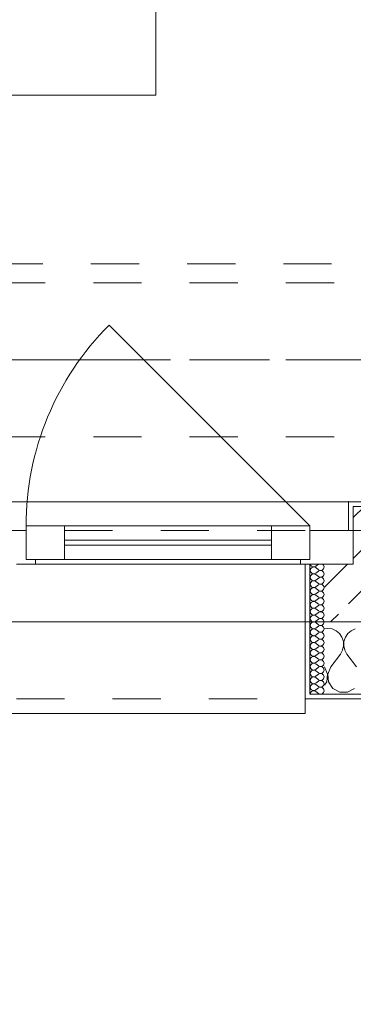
# Model space of a CAD drawing. Header units: metres. Extents: x -4 to 99, y -11 to 17.
# Tile 182 of 256: x 20.827 to 21.52, y -0.79 to 1.257. Entities that reach past the tile are written whole.
import ezdxf

# ---------------------------------------------------------------- set-up
doc = ezdxf.new("R2010")
doc.units = ezdxf.units.M
doc.header["$MEASUREMENT"] = 0
for name, pattern in [('Achse', [0.2, 0.1, -0.05, 0, -0.05]), ('Strichlinie doppelt', [0.546806, 0.264583, -0.105833, 0.070556, -0.105833]), ('Strichlinie eng', [0.115, 0.075, -0.04]), ('Untersicht', [0.1, 0.075, -0.025]), ('Wipeout_Contour', [1, 0, -1])]:
    doc.linetypes.add(name, pattern=pattern)
for name, color, linetype in [('152 - Bemaßung_ Beschriftung.Ausbau', 7, 'Continuous'), ('451 - Universal.Achsen Raster', 7, 'Continuous'), ('603 - Struktur.Bodenplatte_ Decke Roh', 7, 'Continuous'), ('604 - Struktur.Wand Aussen', 7, 'Continuous'), ('608 - Struktur.Träger', 7, 'Continuous'), ('650 - Abdeckung.Fußboden Aufbau', 7, 'Continuous'), ('701 - Einrichtung.Möbel', 7, 'Continuous'), ('Neubau_653 - Abdeckung.TB Verkofferung', 7, 'Continuous')]:
    doc.layers.add(name, color=color, linetype=linetype)
doc.styles.add('ERSTELLTER_STIL_2', font='txt')
doc.dimstyles.new('ERSTELLTER_STIL__1', dxfattribs={"dimtxt": 0.1, "dimasz": 0.0532, "dimexe": 0.18, "dimexo": 0.0625, "dimgap": 0, "dimtad": 1, "dimzin": 0, "dimdsep": 46, "dimtxsty": 'ERSTELLTER_STIL_2', "dimblk": 'ARROWHEAD_2', "dimblk1": 'ARROWHEAD_2', "dimblk2": 'ARROWHEAD_2', "dimcen": 0.09, "dimse1": 1, "dimse2": 1, "dimclrd": 7, "dimclre": 7, "dimclrt": 7, "dimazin": 0, "dimtfac": 1, "dimtdec": 4, "dimtmove": 0, "dimatfit": 3, "dimfxl": 1, "dimtolj": 1, "dimtzin": 0, "dimarcsym": 0})
doc.dimstyles.new('ERSTELLTER_STIL__2', dxfattribs={"dimtxt": 0.1, "dimasz": 0.0532, "dimexe": 0.18, "dimexo": 0.0625, "dimgap": 0, "dimtad": 1, "dimtih": 1, "dimtoh": 1, "dimzin": 0, "dimdsep": 46, "dimtxsty": 'ERSTELLTER_STIL_2', "dimblk": 'ARROWHEAD_2', "dimblk1": 'ARROWHEAD_2', "dimblk2": 'ARROWHEAD_2', "dimcen": 0.09, "dimse1": 1, "dimse2": 1, "dimclrd": 7, "dimclre": 7, "dimclrt": 7, "dimazin": 0, "dimtfac": 1, "dimtdec": 4, "dimtmove": 0, "dimatfit": 3, "dimfxl": 1, "dimtolj": 1, "dimtzin": 0, "dimarcsym": 0})
doc.dimstyles.new('ERSTELLTER_STIL__4', dxfattribs={"dimtxt": 0.1, "dimasz": 0.0532, "dimexe": 0.18, "dimexo": 0.0625, "dimgap": 0, "dimtad": 1, "dimzin": 0, "dimdsep": 46, "dimtxsty": 'ERSTELLTER_STIL_2', "dimblk": 'ARROWHEAD_2', "dimblk1": 'ARROWHEAD_2', "dimblk2": 'ARROWHEAD_2', "dimcen": 0.09, "dimse1": 1, "dimse2": 1, "dimclrd": 7, "dimclre": 7, "dimclrt": 7, "dimazin": 0, "dimtfac": 1, "dimtdec": 4, "dimtmove": 2, "dimatfit": 3, "dimfxl": 1, "dimtolj": 1, "dimtzin": 0, "dimarcsym": 0})
pattern_1 = [(0, (0, 0), (0, 0.08660254), [0, -0.05]), (0, (0.025, 0.0433), (0, 0.08660254), [0, -0.05])]

# ---------------------------------------------------------------- blocks, each defined once
blk = doc.blocks.new('*X90')
at = {"layer": '604 - Struktur.Wand Aussen', "color": 7, "linetype": 'Continuous', "lineweight": 5}
for p, q in [((21.4667, -0.0083), (21.46, -0.0093)), ((21.4758, -0.0096), (21.4667, -0.0083)), ((21.4842, -0.0133), (21.4758, -0.0096)), ((21.4913, -0.0192), (21.4842, -0.0133)), ((21.4965, -0.0268), (21.4913, -0.0192)), ((21.5087, -0.0192), (21.5035, -0.0268)), ((21.5158, -0.0133), (21.5087, -0.0192)), ((21.5242, -0.0096), (21.5158, -0.0133)), ((21.4994, -0.0355), (21.4965, -0.0268)), ((21.4999, -0.0447), (21.4994, -0.0355)), ((21.5006, -0.0355), (21.5001, -0.0447)), ((21.5035, -0.0268), (21.5006, -0.0355)), ((21.4933, -0.0617), (21.4978, -0.0536)), ((21.4978, -0.0536), (21.4999, -0.0447)), ((21.5001, -0.0447), (21.5022, -0.0536)), ((21.5022, -0.0536), (21.5067, -0.0617)), ((21.4733, -0.0883), (21.4933, -0.0617)), ((21.5267, -0.0883), (21.5067, -0.0617)), ((21.4663, -0.1033), (21.46, -0.0883)), ((21.4733, -0.0883), (21.467, -0.1033)), ((21.46, -0.1266), (21.4648, -0.1195)), ((21.4648, -0.1195), (21.4663, -0.1033)), ((21.467, -0.1033), (21.4686, -0.1195)), ((21.4686, -0.1195), (21.4776, -0.133)), ((21.4776, -0.133), (21.4919, -0.1407)), ((21.4919, -0.1407), (21.5081, -0.1407)), ((21.5081, -0.1407), (21.5224, -0.133))]:
    blk.add_line(p, q, dxfattribs=at)
blk = doc.blocks.new('*X117')
at = {"layer": '604 - Struktur.Wand Aussen', "color": 7, "linetype": 'Continuous', "lineweight": 5}
for p, q in [((21.4309, 0.125), (21.431, 0.1245)), ((21.431, 0.1245), (21.4318, 0.1227)), ((21.4479, 0.125), (21.4421, 0.1207)), ((21.4582, 0.123), (21.4561, 0.125)), ((21.4593, 0.1193), (21.4582, 0.123)), ((21.431, 0.1141), (21.4307, 0.1121)), ((21.4307, 0.1121), (21.431, 0.1102)), ((21.4318, 0.1159), (21.431, 0.1141)), ((21.431, 0.1102), (21.4318, 0.1084)), ((21.4318, 0.1227), (21.433, 0.1212)), ((21.433, 0.1174), (21.4318, 0.1159)), ((21.4318, 0.1084), (21.433, 0.1069)), ((21.433, 0.1031), (21.4318, 0.1016)), ((21.433, 0.1212), (21.4347, 0.12)), ((21.4347, 0.1185), (21.433, 0.1174)), ((21.433, 0.1069), (21.4347, 0.1058)), ((21.4347, 0.1042), (21.433, 0.1031)), ((21.4347, 0.12), (21.4365, 0.1194)), ((21.4365, 0.1192), (21.4347, 0.1185)), ((21.4347, 0.1058), (21.4365, 0.1051)), ((21.4365, 0.1049), (21.4347, 0.1042)), ((21.4365, 0.1194), (21.4385, 0.1193)), ((21.4385, 0.1193), (21.4365, 0.1192)), ((21.4365, 0.1051), (21.4385, 0.105)), ((21.4385, 0.105), (21.4365, 0.1049)), ((21.4385, 0.1193), (21.4404, 0.1198)), ((21.4404, 0.1188), (21.4385, 0.1193)), ((21.4385, 0.105), (21.4404, 0.1055)), ((21.4404, 0.1045), (21.4385, 0.105)), ((21.4404, 0.1198), (21.4421, 0.1207)), ((21.4421, 0.1179), (21.4404, 0.1188)), ((21.4404, 0.1055), (21.4421, 0.1064)), ((21.4421, 0.1036), (21.4404, 0.1045)), ((21.4479, 0.1136), (21.4421, 0.1179)), ((21.4479, 0.1107), (21.4421, 0.1064)), ((21.4479, 0.0993), (21.4421, 0.1036)), ((21.4479, 0.1136), (21.4515, 0.1122)), ((21.4515, 0.1121), (21.4479, 0.1107)), ((21.4515, 0.1122), (21.4553, 0.1129)), ((21.4553, 0.1114), (21.4515, 0.1121)), ((21.4553, 0.1129), (21.4582, 0.1155)), ((21.4582, 0.1088), (21.4553, 0.1114)), ((21.4582, 0.1155), (21.4593, 0.1193)), ((21.4593, 0.105), (21.4582, 0.1088)), ((21.4582, 0.1012), (21.4593, 0.105)), ((21.431, 0.0998), (21.4307, 0.0979)), ((21.4307, 0.0979), (21.431, 0.0959)), ((21.431, 0.0855), (21.4307, 0.0836)), ((21.4307, 0.0836), (21.431, 0.0816)), ((21.4318, 0.1016), (21.431, 0.0998)), ((21.431, 0.0959), (21.4318, 0.0941)), ((21.4318, 0.0873), (21.431, 0.0855)), ((21.4318, 0.0941), (21.433, 0.0926)), ((21.433, 0.0888), (21.4318, 0.0873)), ((21.433, 0.0926), (21.4347, 0.0915)), ((21.4347, 0.09), (21.433, 0.0888)), ((21.4347, 0.0915), (21.4365, 0.0908)), ((21.4365, 0.0906), (21.4347, 0.09)), ((21.4365, 0.0908), (21.4385, 0.0907)), ((21.4385, 0.0907), (21.4365, 0.0906)), ((21.4385, 0.0907), (21.4404, 0.0912)), ((21.4404, 0.0902), (21.4385, 0.0907)), ((21.4404, 0.0912), (21.4421, 0.0921)), ((21.4421, 0.0893), (21.4404, 0.0902)), ((21.4479, 0.0964), (21.4421, 0.0921)), ((21.4479, 0.085), (21.4421, 0.0893)), ((21.4479, 0.0821), (21.4421, 0.0779)), ((21.4479, 0.0993), (21.4515, 0.0979)), ((21.4515, 0.0978), (21.4479, 0.0964)), ((21.4479, 0.085), (21.4515, 0.0836)), ((21.4515, 0.0835), (21.4479, 0.0821)), ((21.4515, 0.0979), (21.4553, 0.0986)), ((21.4553, 0.0971), (21.4515, 0.0978)), ((21.4515, 0.0836), (21.4553, 0.0843)), ((21.4553, 0.0828), (21.4515, 0.0835)), ((21.4553, 0.0986), (21.4582, 0.1012)), ((21.4582, 0.0945), (21.4553, 0.0971)), ((21.4553, 0.0843), (21.4582, 0.087)), ((21.4582, 0.0802), (21.4553, 0.0828)), ((21.4593, 0.0907), (21.4582, 0.0945)), ((21.4582, 0.087), (21.4593, 0.0907)), ((21.431, 0.0712), (21.4307, 0.0693)), ((21.4307, 0.0693), (21.431, 0.0673)), ((21.431, 0.0816), (21.4318, 0.0798)), ((21.4318, 0.073), (21.431, 0.0712)), ((21.431, 0.0673), (21.4318, 0.0655)), ((21.4318, 0.0798), (21.433, 0.0783)), ((21.433, 0.0746), (21.4318, 0.073)), ((21.4318, 0.0655), (21.433, 0.064)), ((21.433, 0.0783), (21.4347, 0.0772)), ((21.4347, 0.0757), (21.433, 0.0746)), ((21.433, 0.064), (21.4347, 0.0629)), ((21.4347, 0.0772), (21.4365, 0.0766)), ((21.4365, 0.0763), (21.4347, 0.0757)), ((21.4347, 0.0629), (21.4365, 0.0623)), ((21.4365, 0.062), (21.4347, 0.0614)), ((21.4365, 0.0766), (21.4385, 0.0765)), ((21.4385, 0.0764), (21.4365, 0.0763)), ((21.4365, 0.0623), (21.4385, 0.0622)), ((21.4385, 0.0621), (21.4365, 0.062)), ((21.4385, 0.0765), (21.4404, 0.0769)), ((21.4404, 0.076), (21.4385, 0.0764)), ((21.4385, 0.0622), (21.4404, 0.0626)), ((21.4404, 0.0617), (21.4385, 0.0621)), ((21.4404, 0.0769), (21.4421, 0.0779)), ((21.4421, 0.075), (21.4404, 0.076)), ((21.4404, 0.0626), (21.4421, 0.0636)), ((21.4421, 0.0607), (21.4404, 0.0617)), ((21.4479, 0.0707), (21.4421, 0.075)), ((21.4479, 0.0679), (21.4421, 0.0636)), ((21.4479, 0.0707), (21.4515, 0.0693)), ((21.4515, 0.0693), (21.4479, 0.0679)), ((21.4515, 0.0693), (21.4553, 0.07)), ((21.4553, 0.0685), (21.4515, 0.0693)), ((21.4553, 0.07), (21.4582, 0.0727)), ((21.4582, 0.0659), (21.4553, 0.0685)), ((21.4593, 0.0764), (21.4582, 0.0802)), ((21.4582, 0.0727), (21.4593, 0.0764)), ((21.4593, 0.0621), (21.4582, 0.0659)), ((21.4582, 0.0584), (21.4593, 0.0621)), ((21.431, 0.057), (21.4307, 0.055)), ((21.4307, 0.055), (21.431, 0.053)), ((21.431, 0.0427), (21.4307, 0.0407)), ((21.4318, 0.0588), (21.431, 0.057)), ((21.431, 0.053), (21.4318, 0.0512)), ((21.4318, 0.0445), (21.431, 0.0427)), ((21.433, 0.0603), (21.4318, 0.0588)), ((21.4318, 0.0512), (21.433, 0.0497)), ((21.433, 0.046), (21.4318, 0.0445)), ((21.4347, 0.0614), (21.433, 0.0603)), ((21.433, 0.0497), (21.4347, 0.0486)), ((21.4347, 0.0471), (21.433, 0.046)), ((21.4347, 0.0486), (21.4365, 0.048)), ((21.4365, 0.0477), (21.4347, 0.0471)), ((21.4365, 0.048), (21.4385, 0.0479)), ((21.4385, 0.0478), (21.4365, 0.0477)), ((21.4385, 0.0479), (21.4404, 0.0483)), ((21.4404, 0.0474), (21.4385, 0.0478)), ((21.4404, 0.0483), (21.4421, 0.0493)), ((21.4421, 0.0464), (21.4404, 0.0474)), ((21.4479, 0.0564), (21.4421, 0.0607)), ((21.4479, 0.0536), (21.4421, 0.0493)), ((21.4479, 0.0421), (21.4421, 0.0464)), ((21.4479, 0.0564), (21.4515, 0.055)), ((21.4515, 0.055), (21.4479, 0.0536)), ((21.4479, 0.0421), (21.4515, 0.0407)), ((21.4515, 0.055), (21.4553, 0.0558)), ((21.4553, 0.0542), (21.4515, 0.055)), ((21.4515, 0.0407), (21.4553, 0.0415)), ((21.4553, 0.0558), (21.4582, 0.0584)), ((21.4582, 0.0516), (21.4553, 0.0542)), ((21.4553, 0.0415), (21.4582, 0.0441)), ((21.4593, 0.0479), (21.4582, 0.0516)), ((21.4582, 0.0441), (21.4593, 0.0479)), ((21.4307, 0.0407), (21.431, 0.0388)), ((21.431, 0.0284), (21.4307, 0.0264)), ((21.4307, 0.0264), (21.431, 0.0245)), ((21.431, 0.0388), (21.4318, 0.037)), ((21.4318, 0.0302), (21.431, 0.0284)), ((21.431, 0.0245), (21.4318, 0.0227)), ((21.4318, 0.037), (21.433, 0.0354)), ((21.433, 0.0317), (21.4318, 0.0302)), ((21.4318, 0.0227), (21.433, 0.0212)), ((21.433, 0.0354), (21.4347, 0.0343)), ((21.4347, 0.0328), (21.433, 0.0317)), ((21.433, 0.0212), (21.4347, 0.02)), ((21.4347, 0.0343), (21.4365, 0.0337)), ((21.4365, 0.0334), (21.4347, 0.0328)), ((21.4365, 0.0337), (21.4385, 0.0336)), ((21.4385, 0.0335), (21.4365, 0.0334)), ((21.4385, 0.0336), (21.4404, 0.034)), ((21.4404, 0.0331), (21.4385, 0.0335)), ((21.4404, 0.034), (21.4421, 0.035)), ((21.4421, 0.0321), (21.4404, 0.0331)), ((21.4404, 0.0198), (21.4421, 0.0207)), ((21.4479, 0.0393), (21.4421, 0.035)), ((21.4479, 0.0279), (21.4421, 0.0321)), ((21.4479, 0.025), (21.4421, 0.0207)), ((21.4515, 0.0407), (21.4479, 0.0393)), ((21.4479, 0.0279), (21.4515, 0.0265)), ((21.4515, 0.0264), (21.4479, 0.025)), ((21.4553, 0.04), (21.4515, 0.0407)), ((21.4515, 0.0265), (21.4553, 0.0272)), ((21.4553, 0.0257), (21.4515, 0.0264)), ((21.4582, 0.0373), (21.4553, 0.04)), ((21.4553, 0.0272), (21.4582, 0.0298)), ((21.4582, 0.023), (21.4553, 0.0257)), ((21.4593, 0.0336), (21.4582, 0.0373)), ((21.4582, 0.0298), (21.4593, 0.0336)), ((21.4593, 0.0193), (21.4582, 0.023)), ((21.431, 0.0141), (21.4307, 0.0121)), ((21.4307, 0.0121), (21.431, 0.0102)), ((21.4318, 0.0159), (21.431, 0.0141)), ((21.431, 0.0102), (21.4318, 0.0084)), ((21.4318, 0.0016), (21.431, -0.0002)), ((21.433, 0.0174), (21.4318, 0.0159)), ((21.4318, 0.0084), (21.433, 0.0069)), ((21.433, 0.0031), (21.4318, 0.0016)), ((21.4347, 0.0185), (21.433, 0.0174)), ((21.433, 0.0069), (21.4347, 0.0058)), ((21.4347, 0.0042), (21.433, 0.0031)), ((21.4347, 0.02), (21.4365, 0.0194)), ((21.4365, 0.0192), (21.4347, 0.0185)), ((21.4347, 0.0058), (21.4365, 0.0051)), ((21.4365, 0.0049), (21.4347, 0.0042)), ((21.4365, 0.0194), (21.4385, 0.0193)), ((21.4385, 0.0193), (21.4365, 0.0192)), ((21.4365, 0.0051), (21.4385, 0.005)), ((21.4385, 0.005), (21.4365, 0.0049)), ((21.4385, 0.0193), (21.4404, 0.0198)), ((21.4404, 0.0188), (21.4385, 0.0193)), ((21.4385, 0.005), (21.4404, 0.0055)), ((21.4404, 0.0045), (21.4385, 0.005)), ((21.4421, 0.0179), (21.4404, 0.0188)), ((21.4404, 0.0055), (21.4421, 0.0064)), ((21.4421, 0.0036), (21.4404, 0.0045)), ((21.4479, 0.0136), (21.4421, 0.0179)), ((21.4479, 0.0107), (21.4421, 0.0064)), ((21.4479, -0.0007), (21.4421, 0.0036)), ((21.4479, 0.0136), (21.4515, 0.0122)), ((21.4515, 0.0121), (21.4479, 0.0107)), ((21.4515, 0.0122), (21.4553, 0.0129)), ((21.4553, 0.0114), (21.4515, 0.0121)), ((21.4553, 0.0129), (21.4582, 0.0155)), ((21.4582, 0.0088), (21.4553, 0.0114)), ((21.4553, -0.0014), (21.4582, 0.0012)), ((21.4582, 0.0155), (21.4593, 0.0193)), ((21.4593, 0.005), (21.4582, 0.0088)), ((21.4582, 0.0012), (21.4593, 0.005)), ((21.431, -0.0002), (21.4307, -0.0021)), ((21.4307, -0.0021), (21.431, -0.0041)), ((21.431, -0.0145), (21.4307, -0.0164)), ((21.4307, -0.0164), (21.431, -0.0184)), ((21.431, -0.0041), (21.4318, -0.0059)), ((21.4318, -0.0127), (21.431, -0.0145)), ((21.431, -0.0184), (21.4318, -0.0202)), ((21.4318, -0.0059), (21.433, -0.0074)), ((21.433, -0.0112), (21.4318, -0.0127)), ((21.4318, -0.0202), (21.433, -0.0217)), ((21.433, -0.0074), (21.4347, -0.0085)), ((21.4347, -0.01), (21.433, -0.0112)), ((21.4347, -0.0085), (21.4365, -0.0092)), ((21.4365, -0.0094), (21.4347, -0.01)), ((21.4365, -0.0092), (21.4385, -0.0093)), ((21.4385, -0.0093), (21.4365, -0.0094)), ((21.4385, -0.0093), (21.4404, -0.0088)), ((21.4404, -0.0098), (21.4385, -0.0093)), ((21.4404, -0.0088), (21.4421, -0.0079)), ((21.4421, -0.0107), (21.4404, -0.0098)), ((21.4479, -0.0036), (21.4421, -0.0079)), ((21.4479, -0.015), (21.4421, -0.0107)), ((21.4479, -0.0179), (21.4421, -0.0221)), ((21.4479, -0.0007), (21.4515, -0.0021)), ((21.4515, -0.0022), (21.4479, -0.0036)), ((21.4479, -0.015), (21.4515, -0.0164)), ((21.4515, -0.0165), (21.4479, -0.0179)), ((21.4515, -0.0021), (21.4553, -0.0014)), ((21.4553, -0.0029), (21.4515, -0.0022)), ((21.4515, -0.0164), (21.4553, -0.0157)), ((21.4553, -0.0172), (21.4515, -0.0165)), ((21.4582, -0.0055), (21.4553, -0.0029)), ((21.4553, -0.0157), (21.4582, -0.013)), ((21.4582, -0.0198), (21.4553, -0.0172)), ((21.4593, -0.0093), (21.4582, -0.0055)), ((21.4582, -0.013), (21.4593, -0.0093)), ((21.4593, -0.0236), (21.4582, -0.0198)), ((21.431, -0.0288), (21.4307, -0.0307)), ((21.4307, -0.0307), (21.431, -0.0327)), ((21.4318, -0.027), (21.431, -0.0288)), ((21.431, -0.0327), (21.4318, -0.0345)), ((21.433, -0.0254), (21.4318, -0.027)), ((21.4318, -0.0345), (21.433, -0.036)), ((21.433, -0.0397), (21.4318, -0.0412)), ((21.433, -0.0217), (21.4347, -0.0228)), ((21.4347, -0.0243), (21.433, -0.0254)), ((21.433, -0.036), (21.4347, -0.0371)), ((21.4347, -0.0386), (21.433, -0.0397)), ((21.4347, -0.0228), (21.4365, -0.0234)), ((21.4365, -0.0237), (21.4347, -0.0243)), ((21.4347, -0.0371), (21.4365, -0.0377)), ((21.4365, -0.038), (21.4347, -0.0386)), ((21.4365, -0.0234), (21.4385, -0.0235)), ((21.4385, -0.0236), (21.4365, -0.0237)), ((21.4365, -0.0377), (21.4385, -0.0378)), ((21.4385, -0.0379), (21.4365, -0.038)), ((21.4385, -0.0235), (21.4404, -0.0231)), ((21.4404, -0.024), (21.4385, -0.0236)), ((21.4385, -0.0378), (21.4404, -0.0374)), ((21.4404, -0.0383), (21.4385, -0.0379)), ((21.4404, -0.0231), (21.4421, -0.0221)), ((21.4421, -0.025), (21.4404, -0.024)), ((21.4404, -0.0374), (21.4421, -0.0364)), ((21.4421, -0.0393), (21.4404, -0.0383)), ((21.4479, -0.0293), (21.4421, -0.025)), ((21.4479, -0.0321), (21.4421, -0.0364)), ((21.4479, -0.0436), (21.4421, -0.0393)), ((21.4479, -0.0293), (21.4515, -0.0307)), ((21.4515, -0.0307), (21.4479, -0.0321)), ((21.4515, -0.0307), (21.4553, -0.03)), ((21.4553, -0.0315), (21.4515, -0.0307)), ((21.4553, -0.03), (21.4582, -0.0273)), ((21.4582, -0.0341), (21.4553, -0.0315)), ((21.4582, -0.0273), (21.4593, -0.0236)), ((21.4593, -0.0379), (21.4582, -0.0341)), ((21.4582, -0.0416), (21.4593, -0.0379)), ((21.431, -0.043), (21.4307, -0.045)), ((21.4307, -0.045), (21.431, -0.047)), ((21.431, -0.0573), (21.4307, -0.0593)), ((21.4307, -0.0593), (21.431, -0.0612)), ((21.4318, -0.0412), (21.431, -0.043)), ((21.431, -0.047), (21.4318, -0.0488)), ((21.4318, -0.0555), (21.431, -0.0573)), ((21.431, -0.0612), (21.4318, -0.063)), ((21.4318, -0.0488), (21.433, -0.0503)), ((21.433, -0.054), (21.4318, -0.0555)), ((21.433, -0.0503), (21.4347, -0.0514)), ((21.4347, -0.0529), (21.433, -0.054)), ((21.4347, -0.0514), (21.4365, -0.052)), ((21.4365, -0.0523), (21.4347, -0.0529)), ((21.4365, -0.052), (21.4385, -0.0521)), ((21.4385, -0.0522), (21.4365, -0.0523)), ((21.4385, -0.0521), (21.4404, -0.0517)), ((21.4404, -0.0526), (21.4385, -0.0522)), ((21.4404, -0.0517), (21.4421, -0.0507)), ((21.4421, -0.0536), (21.4404, -0.0526)), ((21.4479, -0.0464), (21.4421, -0.0507)), ((21.4479, -0.0579), (21.4421, -0.0536)), ((21.4479, -0.0607), (21.4421, -0.065)), ((21.4479, -0.0436), (21.4515, -0.045)), ((21.4515, -0.045), (21.4479, -0.0464)), ((21.4479, -0.0579), (21.4515, -0.0593)), ((21.4515, -0.0593), (21.4479, -0.0607)), ((21.4515, -0.045), (21.4553, -0.0442)), ((21.4553, -0.0458), (21.4515, -0.045)), ((21.4515, -0.0593), (21.4553, -0.0585)), ((21.4553, -0.06), (21.4515, -0.0593)), ((21.4553, -0.0442), (21.4582, -0.0416)), ((21.4582, -0.0484), (21.4553, -0.0458)), ((21.4553, -0.0585), (21.4582, -0.0559)), ((21.4582, -0.0627), (21.4553, -0.06)), ((21.4593, -0.0521), (21.4582, -0.0484)), ((21.4582, -0.0559), (21.4593, -0.0521)), ((21.431, -0.0716), (21.4307, -0.0736)), ((21.4307, -0.0736), (21.431, -0.0755)), ((21.4318, -0.0698), (21.431, -0.0716)), ((21.431, -0.0755), (21.4318, -0.0773)), ((21.4318, -0.063), (21.433, -0.0646)), ((21.433, -0.0683), (21.4318, -0.0698)), ((21.4318, -0.0773), (21.433, -0.0788)), ((21.433, -0.0646), (21.4347, -0.0657)), ((21.4347, -0.0672), (21.433, -0.0683)), ((21.433, -0.0788), (21.4347, -0.08)), ((21.4347, -0.0815), (21.433, -0.0826)), ((21.4347, -0.0657), (21.4365, -0.0663)), ((21.4365, -0.0666), (21.4347, -0.0672)), ((21.4347, -0.08), (21.4365, -0.0806)), ((21.4365, -0.0808), (21.4347, -0.0815)), ((21.4365, -0.0663), (21.4385, -0.0664)), ((21.4385, -0.0665), (21.4365, -0.0666)), ((21.4365, -0.0806), (21.4385, -0.0807)), ((21.4385, -0.0807), (21.4365, -0.0808)), ((21.4385, -0.0664), (21.4404, -0.066)), ((21.4404, -0.0669), (21.4385, -0.0665)), ((21.4385, -0.0807), (21.4404, -0.0802)), ((21.4404, -0.0812), (21.4385, -0.0807)), ((21.4404, -0.066), (21.4421, -0.065)), ((21.4421, -0.0679), (21.4404, -0.0669)), ((21.4404, -0.0802), (21.4421, -0.0793)), ((21.4421, -0.0821), (21.4404, -0.0812)), ((21.4479, -0.0721), (21.4421, -0.0679)), ((21.4479, -0.075), (21.4421, -0.0793)), ((21.4479, -0.0721), (21.4515, -0.0735)), ((21.4515, -0.0736), (21.4479, -0.075)), ((21.4515, -0.0735), (21.4553, -0.0728)), ((21.4553, -0.0743), (21.4515, -0.0736)), ((21.4553, -0.0728), (21.4582, -0.0702)), ((21.4582, -0.077), (21.4553, -0.0743)), ((21.4593, -0.0664), (21.4582, -0.0627)), ((21.4582, -0.0702), (21.4593, -0.0664)), ((21.4593, -0.0807), (21.4582, -0.077)), ((21.4582, -0.0845), (21.4593, -0.0807)), ((21.431, -0.0859), (21.4307, -0.0879)), ((21.4307, -0.0879), (21.431, -0.0898)), ((21.431, -0.1002), (21.4307, -0.1021)), ((21.4307, -0.1021), (21.431, -0.1041)), ((21.4318, -0.0841), (21.431, -0.0859)), ((21.431, -0.0898), (21.4318, -0.0916)), ((21.4318, -0.0984), (21.431, -0.1002)), ((21.433, -0.0826), (21.4318, -0.0841)), ((21.4318, -0.0916), (21.433, -0.0931)), ((21.433, -0.0969), (21.4318, -0.0984)), ((21.433, -0.0931), (21.4347, -0.0942)), ((21.4347, -0.0958), (21.433, -0.0969)), ((21.4347, -0.0942), (21.4365, -0.0949)), ((21.4365, -0.0951), (21.4347, -0.0958)), ((21.4365, -0.0949), (21.4385, -0.095)), ((21.4385, -0.095), (21.4365, -0.0951)), ((21.4385, -0.095), (21.4404, -0.0945)), ((21.4404, -0.0955), (21.4385, -0.095)), ((21.4404, -0.0945), (21.4421, -0.0936)), ((21.4421, -0.0964), (21.4404, -0.0955)), ((21.4479, -0.0864), (21.4421, -0.0821)), ((21.4479, -0.0893), (21.4421, -0.0936)), ((21.4479, -0.1007), (21.4421, -0.0964)), ((21.4479, -0.0864), (21.4515, -0.0878)), ((21.4515, -0.0879), (21.4479, -0.0893)), ((21.4479, -0.1007), (21.4515, -0.1021)), ((21.4515, -0.1022), (21.4479, -0.1036)), ((21.4515, -0.0878), (21.4553, -0.0871)), ((21.4553, -0.0886), (21.4515, -0.0879)), ((21.4515, -0.1021), (21.4553, -0.1014)), ((21.4553, -0.1029), (21.4515, -0.1022)), ((21.4553, -0.0871), (21.4582, -0.0845)), ((21.4582, -0.0912), (21.4553, -0.0886)), ((21.4553, -0.1014), (21.4582, -0.0988)), ((21.4593, -0.095), (21.4582, -0.0912)), ((21.4582, -0.0988), (21.4593, -0.095)), ((21.431, -0.1145), (21.4307, -0.1164)), ((21.4307, -0.1164), (21.431, -0.1184)), ((21.431, -0.1041), (21.4318, -0.1059)), ((21.4318, -0.1127), (21.431, -0.1145)), ((21.431, -0.1184), (21.4318, -0.1202)), ((21.4318, -0.1059), (21.433, -0.1074)), ((21.433, -0.1112), (21.4318, -0.1127)), ((21.4318, -0.1202), (21.433, -0.1217)), ((21.433, -0.1074), (21.4347, -0.1085)), ((21.4347, -0.11), (21.433, -0.1112)), ((21.433, -0.1217), (21.4347, -0.1228)), ((21.4347, -0.1085), (21.4365, -0.1092)), ((21.4365, -0.1094), (21.4347, -0.11)), ((21.4365, -0.1092), (21.4385, -0.1093)), ((21.4385, -0.1093), (21.4365, -0.1094)), ((21.4385, -0.1093), (21.4404, -0.1088)), ((21.4404, -0.1098), (21.4385, -0.1093)), ((21.4404, -0.1088), (21.4421, -0.1079)), ((21.4421, -0.1107), (21.4404, -0.1098)), ((21.4404, -0.1231), (21.4421, -0.1221)), ((21.4479, -0.1036), (21.4421, -0.1079)), ((21.4479, -0.115), (21.4421, -0.1107)), ((21.4479, -0.1179), (21.4421, -0.1221)), ((21.4479, -0.115), (21.4515, -0.1164)), ((21.4515, -0.1165), (21.4479, -0.1179)), ((21.4515, -0.1164), (21.4553, -0.1157)), ((21.4553, -0.1172), (21.4515, -0.1165)), ((21.4582, -0.1055), (21.4553, -0.1029)), ((21.4553, -0.1157), (21.4582, -0.113)), ((21.4582, -0.1198), (21.4553, -0.1172)), ((21.4593, -0.1093), (21.4582, -0.1055)), ((21.4582, -0.113), (21.4593, -0.1093)), ((21.4593, -0.1236), (21.4582, -0.1198)), ((21.431, -0.1288), (21.4307, -0.1307)), ((21.4307, -0.1307), (21.431, -0.1327)), ((21.431, -0.143), (21.4307, -0.145)), ((21.4318, -0.127), (21.431, -0.1288)), ((21.431, -0.1327), (21.4318, -0.1345)), ((21.4318, -0.1412), (21.431, -0.143)), ((21.433, -0.1254), (21.4318, -0.127)), ((21.4318, -0.1345), (21.433, -0.136)), ((21.433, -0.1397), (21.4318, -0.1412)), ((21.4347, -0.1243), (21.433, -0.1254)), ((21.433, -0.136), (21.4347, -0.1371)), ((21.4347, -0.1386), (21.433, -0.1397)), ((21.4347, -0.1228), (21.4365, -0.1234)), ((21.4365, -0.1237), (21.4347, -0.1243)), ((21.4347, -0.1371), (21.4365, -0.1377)), ((21.4365, -0.138), (21.4347, -0.1386)), ((21.4365, -0.1234), (21.4385, -0.1235)), ((21.4385, -0.1236), (21.4365, -0.1237)), ((21.4365, -0.1377), (21.4385, -0.1378)), ((21.4385, -0.1379), (21.4365, -0.138)), ((21.4385, -0.1235), (21.4404, -0.1231)), ((21.4404, -0.124), (21.4385, -0.1236)), ((21.4385, -0.1378), (21.4404, -0.1374)), ((21.4404, -0.1383), (21.4385, -0.1379)), ((21.4421, -0.125), (21.4404, -0.124)), ((21.4404, -0.1374), (21.4421, -0.1364)), ((21.4421, -0.1393), (21.4404, -0.1383)), ((21.4479, -0.1293), (21.4421, -0.125)), ((21.4479, -0.1321), (21.4421, -0.1364)), ((21.4479, -0.1436), (21.4421, -0.1393)), ((21.4479, -0.1293), (21.4515, -0.1307)), ((21.4515, -0.1307), (21.4479, -0.1321)), ((21.4515, -0.1307), (21.4553, -0.13)), ((21.4553, -0.1315), (21.4515, -0.1307)), ((21.4553, -0.13), (21.4582, -0.1273)), ((21.4582, -0.1341), (21.4553, -0.1315)), ((21.4553, -0.1442), (21.4582, -0.1416)), ((21.4582, -0.1273), (21.4593, -0.1236)), ((21.4593, -0.1379), (21.4582, -0.1341)), ((21.4582, -0.1416), (21.4593, -0.1379)), ((21.4479, -0.1436), (21.4515, -0.145)), ((21.4515, -0.145), (21.4553, -0.1442))]:
    blk.add_line(p, q, dxfattribs=at)
blk = doc.blocks.new('*D363')
at = {"layer": '152 - Bemaßung_ Beschriftung.Ausbau', "color": 7, "linetype": 'Continuous', "lineweight": 5}
for p, q in [((-1.675, 0.005), (-1.675, 0.245)), ((-1.71, 0.0252), (-1.64, -0.0152)), ((-1.6225, 0.005), (-1.7275, 0.005)), ((-1.675, -0.145), (-1.675, 0.005)), ((-1.71, -0.1248), (-1.64, -0.1652)), ((-1.6225, -0.145), (-1.7275, -0.145)), ((-1.675, -0.1792), (-1.675, -0.145))]:
    blk.add_line(p, q, dxfattribs=at)
at = {"layer": '152 - Bemaßung_ Beschriftung.Ausbau', "color": 7, "lineweight": 5, "insert": (-1.6866, -0.1459), "char_height": 0.1, "attachment_point": 7, "rotation": 90, "style": 'ERSTELLTER_STIL_2'}
blk.add_mtext('\\A1;{\\pql;\\fArial|b0|i0|c0|p38;15}', dxfattribs=at)
blk = doc.blocks.new('ARROWHEAD_2')
at = {"color": 0, "linetype": 'Continuous', "lineweight": 0}
for p, q in [((-0.378, -0.655), (0.378, 0.655)), ((0, 0), (-1, 0))]:
    blk.add_line(p, q, dxfattribs=at)
blk = doc.blocks.new('*D364')
at = {"layer": '152 - Bemaßung_ Beschriftung.Ausbau', "color": 7, "linetype": 'Continuous', "lineweight": 5}
blk.add_line((-1.71, 0.0252), (-1.64, -0.0152), dxfattribs=at)
blk = doc.blocks.new('*D369')
at = {"layer": '152 - Bemaßung_ Beschriftung.Ausbau', "color": 7, "linetype": 'Continuous', "lineweight": 5}
for p, q in [((-2.175, 0.005), (-2.175, 0.245)), ((-2.21, 0.0252), (-2.14, -0.0152)), ((-2.1225, 0.005), (-2.2275, 0.005)), ((-2.175, -0.145), (-2.175, 0.005)), ((-2.21, -0.1248), (-2.14, -0.1652)), ((-2.1225, -0.145), (-2.2275, -0.145)), ((-2.175, -0.1792), (-2.175, -0.145))]:
    blk.add_line(p, q, dxfattribs=at)
at = {"layer": '152 - Bemaßung_ Beschriftung.Ausbau', "color": 7, "lineweight": 5, "insert": (-2.1845, -0.1451), "char_height": 0.1, "attachment_point": 7, "rotation": 90, "style": 'ERSTELLTER_STIL_2'}
blk.add_mtext('\\A1;{\\pql;\\fArial|b0|i0|c0|p38;15}', dxfattribs=at)
blk = doc.blocks.new('*D370')
at = {"layer": '152 - Bemaßung_ Beschriftung.Ausbau', "color": 7, "linetype": 'Continuous', "lineweight": 5}
for p, q in [((-2.21, 0.2702), (-2.14, 0.2298)), ((-2.14, 0.2248), (-2.21, 0.2652)), ((-2.1225, 0.245), (-2.2275, 0.245)), ((-2.175, 0.005), (-2.175, 0.245)), ((-2.21, 0.0252), (-2.14, -0.0152))]:
    blk.add_line(p, q, dxfattribs=at)
at = {"layer": '152 - Bemaßung_ Beschriftung.Ausbau', "color": 7, "lineweight": 5, "insert": (-2.195, 0.0491), "char_height": 0.1, "attachment_point": 7, "rotation": 90, "style": 'ERSTELLTER_STIL_2'}
blk.add_mtext('\\A1;{\\pql;\\fArial|b0|i0|c0|p38;24}', dxfattribs=at)
blk = doc.blocks.new('*D395')
at = {"layer": '152 - Bemaßung_ Beschriftung.Ausbau', "color": 7, "linetype": 'Continuous', "lineweight": 5}
for p, q in [((19.12, -4.1125), (19.12, -4.0075)), ((21.52, -4.1125), (21.52, -4.0075)), ((19.1402, -4.025), (19.0998, -4.095)), ((21.5402, -4.025), (21.4998, -4.095)), ((17.92, -4.06), (19.12, -4.06)), ((19.12, -4.06), (21.52, -4.06)), ((21.52, -4.06), (22.74, -4.06))]:
    blk.add_line(p, q, dxfattribs=at)
at = {"layer": '152 - Bemaßung_ Beschriftung.Ausbau', "color": 7, "lineweight": 5, "char_height": 0.1, "attachment_point": 7, "style": 'ERSTELLTER_STIL_2'}
for s, insert in [('\\A1;{\\pql;\\fArial|b0|i0|c0|p38;2,40}', (20.187, -4.04)), ('\\A1;{\\pql;\\fArial|b0|i0|c0|p38;2,01}', (20.187, -4.18))]:
    blk.add_mtext(s, dxfattribs=dict(at, insert=insert))
blk = doc.blocks.new('*D396')
at = {"layer": '152 - Bemaßung_ Beschriftung.Ausbau', "color": 7, "linetype": 'Continuous', "lineweight": 5}
for p, q in [((21.5402, -4.025), (21.4998, -4.095)), ((22.7602, -4.025), (22.7198, -4.095)), ((21.52, -4.06), (22.74, -4.06))]:
    blk.add_line(p, q, dxfattribs=at)
at = {"layer": '152 - Bemaßung_ Beschriftung.Ausbau', "color": 7, "lineweight": 5, "insert": (21.997, -4.04), "char_height": 0.1, "attachment_point": 7, "style": 'ERSTELLTER_STIL_2'}
blk.add_mtext('\\A1;{\\pql;\\fArial|b0|i0|c0|p38;1,22}', dxfattribs=at)
blk = doc.blocks.new('*D397')
at = {"layer": '152 - Bemaßung_ Beschriftung.Ausbau', "color": 7, "linetype": 'Continuous', "lineweight": 5}
for p, q in [((22.74, -4.1125), (22.74, -4.0075)), ((25.14, -4.1125), (25.14, -4.0075)), ((22.7602, -4.025), (22.7198, -4.095)), ((25.1602, -4.025), (25.1198, -4.095)), ((21.52, -4.06), (22.74, -4.06)), ((22.74, -4.06), (25.14, -4.06)), ((25.14, -4.06), (26.34, -4.06))]:
    blk.add_line(p, q, dxfattribs=at)
at = {"layer": '152 - Bemaßung_ Beschriftung.Ausbau', "color": 7, "lineweight": 5, "char_height": 0.1, "attachment_point": 7, "style": 'ERSTELLTER_STIL_2'}
for s, insert in [('\\A1;{\\pql;\\fArial|b0|i0|c0|p38;2,40}', (23.807, -4.04)), ('\\A1;{\\pql;\\fArial|b0|i0|c0|p38;2,01}', (23.807, -4.18))]:
    blk.add_mtext(s, dxfattribs=dict(at, insert=insert))
blk = doc.blocks.new('*D431')
at = {"layer": '152 - Bemaßung_ Beschriftung.Ausbau', "color": 7, "linetype": 'Continuous', "lineweight": 5}
for p, q in [((18.59, -4.6125), (18.59, -4.5075)), ((22.06, -4.6125), (22.06, -4.5075)), ((18.6102, -4.525), (18.5698, -4.595)), ((22.0802, -4.525), (22.0398, -4.595)), ((18.47, -4.56), (18.59, -4.56)), ((18.59, -4.56), (22.06, -4.56))]:
    blk.add_line(p, q, dxfattribs=at)
at = {"layer": '152 - Bemaßung_ Beschriftung.Ausbau', "color": 7, "lineweight": 5, "char_height": 0.1, "attachment_point": 7, "style": 'ERSTELLTER_STIL_2'}
for s, insert in [('\\A1;{\\pql;\\fArial|b0|i0|c0|p38;3,47}', (20.1161, -4.54)), ('\\A1;{\\pql;\\fArial|b0|i0|c0|p38;13}', (21.888, -4.54))]:
    blk.add_mtext(s, dxfattribs=dict(at, insert=insert))
blk = doc.blocks.new('*D469')
at = {"layer": '152 - Bemaßung_ Beschriftung.Ausbau', "color": 7, "linetype": 'Continuous', "lineweight": 5}
for p, q in [((18.68, -5.1125), (18.68, -5.0075)), ((18.4002, -5.025), (18.3598, -5.095)), ((18.7002, -5.025), (18.6598, -5.095)), ((18.38, -5.06), (18.68, -5.06)), ((18.68, -5.06), (21.98, -5.06))]:
    blk.add_line(p, q, dxfattribs=at)
at = {"layer": '152 - Bemaßung_ Beschriftung.Ausbau', "color": 7, "lineweight": 5, "insert": (18.4541, -5.04), "char_height": 0.1, "attachment_point": 7, "style": 'ERSTELLTER_STIL_2'}
blk.add_mtext('\\A1;{\\pql;\\fArial|b0|i0|c0|p38;30}', dxfattribs=at)
blk = doc.blocks.new('*D470')
at = {"layer": '152 - Bemaßung_ Beschriftung.Ausbau', "color": 7, "linetype": 'Continuous', "lineweight": 5}
for p, q in [((21.98, -5.1125), (21.98, -5.0075)), ((18.7002, -5.025), (18.6598, -5.095)), ((22.0002, -5.025), (21.9598, -5.095)), ((18.68, -5.06), (21.98, -5.06)), ((21.98, -5.06), (22.28, -5.06))]:
    blk.add_line(p, q, dxfattribs=at)
at = {"layer": '152 - Bemaßung_ Beschriftung.Ausbau', "color": 7, "lineweight": 5, "insert": (20.197, -5.04), "char_height": 0.1, "attachment_point": 7, "style": 'ERSTELLTER_STIL_2'}
blk.add_mtext('\\A1;{\\pql;\\fArial|b0|i0|c0|p38;3,30}', dxfattribs=at)
blk = doc.blocks.new('*D497')
at = {"layer": '152 - Bemaßung_ Beschriftung.Ausbau', "color": 7, "linetype": 'Continuous', "lineweight": 5}
for p, q in [((-0.1448, -5.525), (-0.1852, -5.595)), ((-0.165, -5.6125), (-0.165, -5.5075)), ((62.4048, -5.595), (62.4452, -5.525)), ((62.425, -5.6125), (62.425, -5.5075)), ((-0.1992, -5.56), (-0.165, -5.56)), ((-0.165, -5.56), (62.425, -5.56)), ((62.425, -5.56), (62.4593, -5.56))]:
    blk.add_line(p, q, dxfattribs=at)
at = {"layer": '152 - Bemaßung_ Beschriftung.Ausbau', "color": 7, "lineweight": 5, "insert": (30.959, -5.54), "char_height": 0.1, "attachment_point": 7, "style": 'ERSTELLTER_STIL_2'}
blk.add_mtext('\\A1;{\\pql;\\fArial|b0|i0|c0|p38;62,59}', dxfattribs=at)

msp = doc.modelspace()

# ---------------------------------------------------------------- hatches: boundary and pattern name
at = {"layer": '604 - Struktur.Wand Aussen', "linetype": 'Continuous', "lineweight": 0, "true_color": 0x000000}
h = msp.add_hatch(dxfattribs=at)
h.set_pattern_fill('Gips_0001', color=18, style=0, pattern_type=2)
h.set_pattern_definition([(45, (0, 0), (-0.01767767, 0.01767767), [0, -0.025])])
h.paths.add_polyline_path([(21.51, 0.255), (21.51, 0.195), (21.52, 0.195), (21.52, 0.255)])
h = msp.add_hatch(dxfattribs=at)
h.set_pattern_fill('Beton__Stahlbeton_0001', color=18, style=0, pattern_type=2)
h.set_pattern_definition([(45, (0, 0), (-0.0848528, 0.0848528), []), (45, (-0.04243, 0.04243), (-0.0848528, 0.0848528), [0.09, -0.03])])
h.paths.add_polyline_path([(21.46, 0.125), (21.46, 0.005), (22.8, 0.005), (22.8, 0.125), (22.74, 0.125), (22.74, 0.195), (22.74, 0.245), (21.52, 0.245), (21.52, 0.195), (21.52, 0.125)])
h = msp.add_hatch(dxfattribs=at)
h.set_pattern_fill('Verputz_0001', color=18, style=0, pattern_type=2)
h.set_pattern_definition(pattern_1)
h.paths.add_polyline_path([(21.43, 0.125), (21.42, 0.125), (21.42, -0.155), (21.43, -0.155)])
h = msp.add_hatch(dxfattribs=at)
h.set_pattern_fill('Verputz_0001', color=18, style=0, pattern_type=2)
h.set_pattern_definition(pattern_1)
h.paths.add_polyline_path([(21.43, -0.145), (21.43, -0.155), (22.83, -0.155), (22.83, -0.145)])

# ---------------------------------------------------------------- linework, layer by layer
at = {"layer": '451 - Universal.Achsen Raster', "color": 160, "linetype": 'Strichlinie doppelt', "lineweight": 9, "true_color": 0x3232ff}
msp.add_line((64.935, 0.55), (-3.175, 0.55), dxfattribs=at)
at = {"layer": '603 - Struktur.Bodenplatte_ Decke Roh', "color": 7, "linetype": 'Continuous', "lineweight": 18, "flags": 128}
msp.add_lwpolyline([(-0.015, 0.005), (43.73, 0.005)], dxfattribs=at)
at = {"layer": '604 - Struktur.Wand Aussen', "color": 7, "linetype": 'Continuous', "lineweight": 9}
for p, q in [((21.43, 0.205), (21.0128, 0.6222)), ((19.13, 0.255), (21.51, 0.255)), ((21.42, -0.185), (21.42, -0.155)), ((19.22, -0.185), (21.42, -0.185))]:
    msp.add_line(p, q, dxfattribs=at)
at = {"layer": '604 - Struktur.Wand Aussen', "color": 7, "linetype": 'Strichlinie eng', "lineweight": 9}
for p, q in [((19.13, 0.255), (21.51, 0.255)), ((19.22, -0.155), (21.42, -0.155))]:
    msp.add_line(p, q, dxfattribs=at)
at = {"layer": '604 - Struktur.Wand Aussen', "color": 7, "linetype": 'Continuous', "lineweight": 5}
for p, q in [((21.51, 0.245), (21.51, 0.255)), ((21.52, 0.255), (21.51, 0.255)), ((21.51, 0.245), (21.51, 0.255)), ((21.51, 0.195), (21.51, 0.245)), ((21.51, 0.195), (21.51, 0.245)), ((21.52, 0.195), (21.51, 0.195)), ((21.52, 0.195), (21.51, 0.195)), ((21.52, 0.195), (21.51, 0.195)), ((21.42, 0.005), (21.42, 0.125)), ((21.43, 0.125), (21.42, 0.125)), ((21.43, 0.125), (21.42, 0.125)), ((21.43, 0.125), (21.42, 0.125)), ((21.42, 0.005), (21.42, 0.125)), ((21.46, 0.125), (21.43, 0.125)), ((21.43, 0.125), (21.43, -0.145)), ((21.43, -0.145), (21.43, 0.125)), ((21.46, 0.125), (21.43, 0.125)), ((21.46, 0.125), (21.43, 0.125)), ((21.42, -0.005), (21.42, 0.005)), ((21.42, -0.005), (21.42, 0.005)), ((21.42, -0.145), (21.42, -0.005)), ((21.42, -0.145), (21.42, -0.005)), ((21.42, -0.155), (21.42, -0.145)), ((21.42, -0.155), (21.42, -0.145)), ((21.43, -0.155), (21.42, -0.155)), ((21.46, -0.145), (21.43, -0.145)), ((21.46, -0.145), (22.8, -0.145))]:
    msp.add_line(p, q, dxfattribs=at)
at = {"layer": '604 - Struktur.Wand Aussen', "color": 7, "linetype": 'Continuous', "lineweight": 13}
for p, q in [((22.74, 0.245), (21.52, 0.245)), ((21.52, 0.245), (21.52, 0.195)), ((20.84, 0.135), (20.84, 0.205)), ((20.84, 0.205), (20.92, 0.205)), ((20.92, 0.205), (21.35, 0.205)), ((20.92, 0.205), (20.92, 0.135)), ((21.35, 0.135), (21.35, 0.205)), ((21.35, 0.205), (21.43, 0.205)), ((21.43, 0.205), (21.43, 0.135)), ((20.82, 0.195), (20.84, 0.195)), ((20.84, 0.195), (20.84, 0.135)), ((21.43, 0.135), (21.43, 0.195)), ((21.43, 0.195), (21.52, 0.195)), ((21.52, 0.125), (21.52, 0.195)), ((21.52, 0.125), (21.52, 0.195)), ((21.52, 0.125), (21.52, 0.195)), ((20.92, 0.175), (21.35, 0.175)), ((21.35, 0.165), (20.92, 0.165)), ((20.86, 0.125), (20.82, 0.125)), ((20.84, 0.135), (20.86, 0.135)), ((20.92, 0.135), (20.84, 0.135)), ((20.86, 0.135), (20.86, 0.125)), ((21.41, 0.125), (20.86, 0.125)), ((21.35, 0.135), (20.92, 0.135)), ((21.43, 0.135), (21.35, 0.135)), ((21.41, 0.125), (21.41, 0.135)), ((21.41, 0.135), (21.43, 0.135)), ((21.52, 0.125), (21.41, 0.125)), ((21.46, 0.125), (21.52, 0.125)), ((21.46, 0.125), (21.52, 0.125)), ((21.46, 0.125), (21.52, 0.125)), ((21.46, 0.005), (22.8, 0.005))]:
    msp.add_line(p, q, dxfattribs=at)
at = {"layer": '604 - Struktur.Wand Aussen', "color": 7, "linetype": 'Continuous', "lineweight": 5, "flags": 128}
for points in [[(21.97, 0.255), (21.52, 0.255)], [(21.43, -0.155), (22.83, -0.155)]]:
    msp.add_lwpolyline(points, dxfattribs=at)
at = {"layer": '604 - Struktur.Wand Aussen', "color": 7, "linetype": 'Continuous', "lineweight": 9}
msp.add_arc((21.43, 0.205), 0.59, 135, 180, dxfattribs=at)
msp.add_point((21.51, 0.255), dxfattribs=at)
at = {"layer": '608 - Struktur.Träger', "color": 7, "linetype": 'Untersicht', "lineweight": 13}
for p, q in [((0.38, 0.71), (61.88, 0.71)), ((0.38, 0.39), (61.88, 0.39))]:
    msp.add_line(p, q, dxfattribs=at)
at = {"layer": '608 - Struktur.Träger', "color": 7, "linetype": 'Achse', "lineweight": 9}
msp.add_line((0.38, 0.55), (61.88, 0.55), dxfattribs=at)
at = {"layer": 'Neubau_653 - Abdeckung.TB Verkofferung', "color": 1, "linetype": 'Untersicht', "lineweight": 9}
for p, q in [((7.975, 0.7495), (29.23, 0.7495)), ((7.92, 0.195), (29.23, 0.195))]:
    msp.add_line(p, q, dxfattribs=at)

# ---------------------------------------------------------------- block references
at = {"layer": '604 - Struktur.Wand Aussen', "color": 7, "lineweight": 18}
for name in ['*X117', '*X90']:
    msp.add_blockref(name, (0, 0), dxfattribs=at)

# ---------------------------------------------------------------- dimensions: what is measured, and where the dimension line sits
at = {"layer": '152 - Bemaßung_ Beschriftung.Ausbau', "color": 7, "linetype": 'Continuous', "lineweight": 5}
for base, p1, p2, picture, middle in [((18.68, -5.06), (18.38, 0.7), (18.68, 0.7), '*D469', (18.5303, -4.99)), ((21.98, -5.06), (18.68, 0.7), (21.98, 0.7), '*D470', (20.3268, -4.99)), ((21.52, -4.06), (19.12, 0.125), (21.52, 0.125), '*D395', (20.3169, -3.99)), ((22.74, -4.06), (21.52, 0.125), (22.74, 0.125), '*D396', (22.1269, -3.99)), ((25.14, -4.06), (22.74, 0.125), (25.14, 0.125), '*D397', (23.9369, -3.99)), ((62.425, -5.56), (-0.165, -0.145), (62.425, -0.145), '*D497', (31.127, -5.49))]:
    dim = msp.add_linear_dim(base=base, p1=p1, p2=p2, dimstyle='ERSTELLTER_STIL__2', dxfattribs=at)
    dim.commit()
    dim.dimension.update_dxf_attribs({"geometry": picture, "text_midpoint": middle, "dimtype": 160})
for base, p1, p2, dimstyle, picture, middle in [((-2.175, 0.245), (62.275, 0.005), (0.37, 0.245), 'ERSTELLTER_STIL__1', '*D370', (-2.245, 0.1253)), ((-2.175, 0.005), (-0.165, -0.145), (62.275, 0.005), 'ERSTELLTER_STIL__4', '*D369', (-2.2345, -0.0689)), ((-1.675, 0.005), (-0.165, -0.145), (62.275, 0.005), 'ERSTELLTER_STIL__4', '*D363', (-1.7366, -0.0697)), ((-1.675, 0.005), (62.275025, 0.005), (-0.015, 0.005), 'ERSTELLTER_STIL__1', '*D364', (-1.7450000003, 0.001853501))]:
    dim = msp.add_linear_dim(base=base, p1=p1, p2=p2, angle=90, dimstyle=dimstyle, dxfattribs=at)
    dim.commit()
    dim.dimension.update_dxf_attribs({"geometry": picture, "text_midpoint": middle, "dimtype": 160, "text_rotation": 90})

# ---------------------------------------------------------------- wipeouts: each hides what was drawn before it
at = {"color": 254, "linetype": 'Wipeout_Contour', "lineweight": 0, "ltscale": 83.262806}
msp.add_wipeout([(20.31, 1.1), (21.11, 1.1), (21.11, 2.7), (20.31, 2.7)], dxfattribs=at).dxf.layer = '701 - Einrichtung.Möbel'

# ---------------------------------------------------------------- next in the draw order: linework, layer by layer
at = {"layer": '650 - Abdeckung.Fußboden Aufbau', "color": 7, "linetype": 'Continuous', "lineweight": 13, "flags": 128}
msp.add_lwpolyline([(18.59, 0.71), (18.69, 0.71), (18.69, 0.255), (21.97, 0.255), (21.97, 0.71), (22.06, 0.71), (22.06, 5.805), (20.83, 5.805)], dxfattribs=at)
at = {"layer": '701 - Einrichtung.Möbel', "color": 7, "linetype": 'Continuous', "lineweight": 5, "flags": 128}
msp.add_lwpolyline([(20.31, 1.1), (20.31, 2.7), (21.11, 2.7), (21.11, 1.1)], close=True, dxfattribs=at)

# ---------------------------------------------------------------- next in the draw order: dimensions: what is measured, and where the dimension line sits
at = {"layer": '152 - Bemaßung_ Beschriftung.Ausbau', "color": 7, "linetype": 'Continuous', "lineweight": 5}
dim = msp.add_linear_dim(base=(22.06, -4.56), p1=(18.59, 2.95), p2=(22.06, 3.2525), dimstyle='ERSTELLTER_STIL__2', dxfattribs=at)
dim.commit()
dim.dimension.update_dxf_attribs({"geometry": '*D431', "text_midpoint": (20.246, -4.49), "dimtype": 160})

doc.saveas('drawing.dxf')
